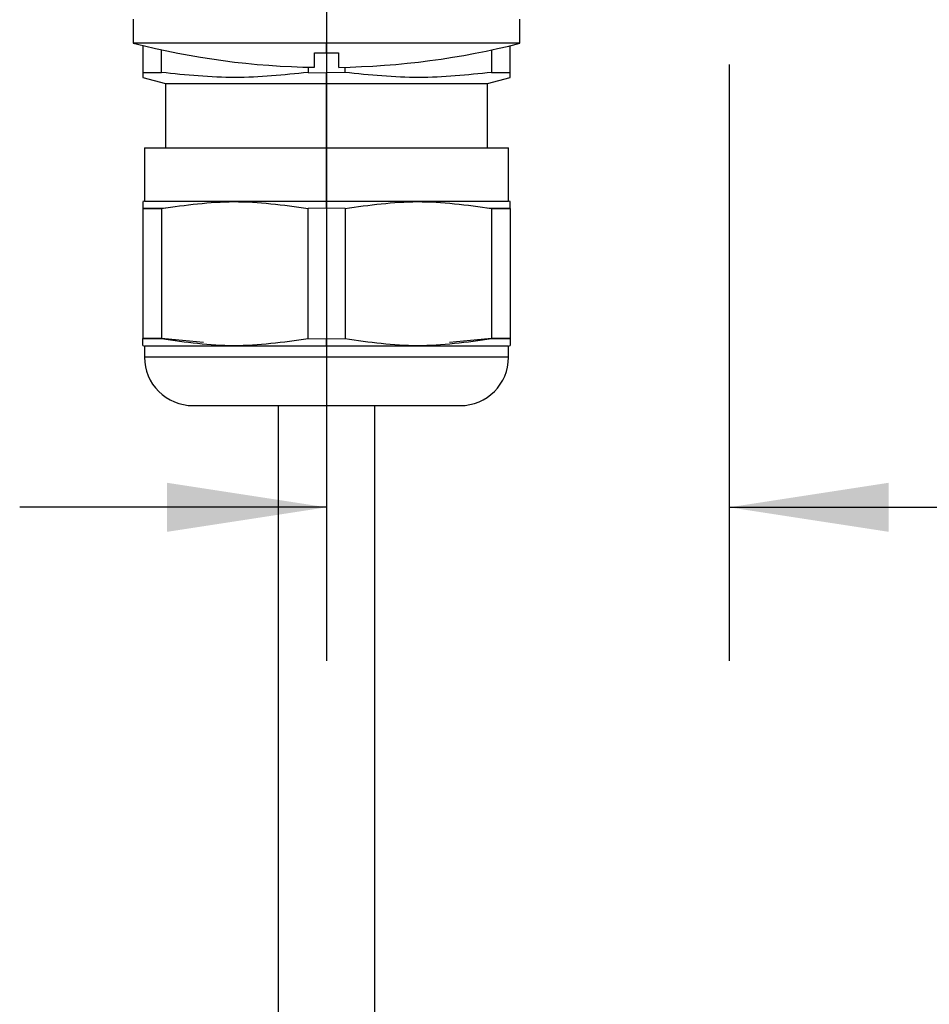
# Model space of a CAD drawing. Header units: millimetres. Extents: x 19 to 819, y 19 to 629.
# Tile 13 of 27: x 421 to 477, y 299 to 361. Entities that reach past the tile are written whole.
import ezdxf

# ---------------------------------------------------------------- set-up
doc = ezdxf.new("R2010")
doc.units = ezdxf.units.MM
doc.header["$LTSCALE"] = 3
doc.layers.add('DIMENSIONS', color=140, linetype='Continuous', lineweight=25)
doc.styles.add('SLDTEXTSTYLE0', font='TXT', dxfattribs={"width": 0.7})
doc.dimstyles.new('SLDDIMSTYLE2', dxfattribs={"dimtxt": 6.474023, "dimasz": 9.906, "dimexe": 0, "dimexo": 0.0625, "dimgap": 1.618506, "dimtad": 0, "dimtih": 1, "dimtoh": 1, "dimrnd": 1e-09, "dimzin": 4, "dimdsep": 46, "dimtxsty": 'SLDTEXTSTYLE0', "dimsah": 1, "dimcen": 0.09, "dimadec": 0, "dimazin": 1, "dimtfac": 1, "dimtmove": 0, "dimatfit": 0, "dimfxl": 0, "dimfrac": 2, "dimtolj": 1, "dimtzin": 12, "dimarcsym": 0})

# ---------------------------------------------------------------- blocks, each defined once
blk = doc.blocks.new('_D_10')
at = {"layer": 'DIMENSIONS'}
for p, q in [((499.201, 389.68), (499.201, 408.73)), ((458.092, 389.68), (508.726, 389.68)), ((489.582, 374.981), (487.408, 374.981)), ((487.408, 374.981), (487.408, 364.691)), ((508.82, 374.981), (510.994, 374.981)), ((510.994, 374.981), (510.994, 364.691)), ((487.408, 364.691), (489.582, 364.691)), ((510.994, 364.691), (508.82, 364.691)), ((468.552, 361.68), (508.726, 361.68)), ((499.201, 361.68), (499.201, 342.63))]:
    blk.add_line(p, q, dxfattribs=at)
for points in [[(499.201, 389.68), (500.725, 399.586), (497.677, 399.586)], [(499.201, 361.68), (497.677, 351.774), (500.725, 351.774)]]:
    blk.add_solid(points, dxfattribs=at)
at = {"layer": 'DIMENSIONS', "char_height": 6.35, "attachment_point": 1, "style": 'SLDTEXTSTYLE0'}
for s, insert in [('28.0', (489.582, 384.615)), ('1.10', (489.582, 372.877))]:
    blk.add_mtext(s, dxfattribs=dict(at, insert=insert))
blk = doc.blocks.new('_D_11')
at = {"layer": 'DIMENSIONS'}
for p, q in [((439.742, 371.33), (439.742, 320.838)), ((464.742, 357.87), (464.742, 320.838)), ((439.742, 330.363), (420.692, 330.363)), ((464.742, 330.363), (480.81, 330.363)), ((489.582, 330.363), (487.408, 330.363)), ((487.408, 330.363), (487.408, 320.074)), ((508.82, 330.363), (510.994, 330.363)), ((510.994, 330.363), (510.994, 320.074)), ((487.408, 320.074), (489.582, 320.074)), ((510.994, 320.074), (508.82, 320.074))]:
    blk.add_line(p, q, dxfattribs=at)
for points in [[(439.742, 330.363), (429.836, 331.887), (429.836, 328.839)], [(464.742, 330.363), (474.648, 328.839), (474.648, 331.887)]]:
    blk.add_solid(points, dxfattribs=at)
at = {"layer": 'DIMENSIONS', "char_height": 6.35, "attachment_point": 1, "style": 'SLDTEXTSTYLE0'}
for s, insert in [('25.0', (489.582, 339.998)), ('0.98', (489.582, 328.26))]:
    blk.add_mtext(s, dxfattribs=dict(at, insert=insert))

msp = doc.modelspace()

# ---------------------------------------------------------------- linework, layer by layer
for p, q in [((427.742, 360.68), (427.742, 359.18)), ((439.742, 360.68), (439.742, 359.18)), ((451.742, 359.18), (451.742, 360.68)), ((439.742, 359.18), (427.742, 359.18)), ((428.342, 359.032), (428.342, 357.364)), ((439.742, 358.588), (439.742, 359.18)), ((451.742, 359.18), (439.742, 359.18)), ((451.142, 357.364), (451.142, 359.032)), ((429.491, 357.364), (429.491, 358.77)), ((438.992, 358.592), (439.742, 358.588)), ((438.992, 357.695), (438.992, 358.592)), ((439.742, 358.588), (440.492, 358.592)), ((440.492, 358.592), (440.492, 357.687)), ((449.992, 358.77), (449.992, 357.364)), ((428.342, 357.364), (428.342, 357.056)), ((428.342, 357.364), (429.491, 357.364)), ((438.592, 357.694), (438.592, 357.364)), ((438.592, 357.364), (439.742, 357.35)), ((440.891, 357.364), (439.742, 357.35)), ((439.742, 356.68), (439.742, 357.35)), ((440.891, 357.364), (440.891, 357.694)), ((449.992, 357.364), (451.142, 357.364)), ((451.142, 357.058), (451.142, 357.364)), ((428.342, 357.056), (429.742, 356.68)), ((429.742, 356.68), (429.742, 352.68)), ((429.742, 356.68), (439.742, 356.68)), ((439.742, 356.68), (449.742, 356.68)), ((439.742, 352.68), (439.742, 356.68)), ((449.742, 356.68), (451.142, 357.056)), ((449.742, 352.68), (449.742, 356.68)), ((428.442, 352.68), (428.442, 349.38)), ((428.442, 352.68), (439.742, 352.68)), ((439.742, 349.38), (439.742, 352.68)), ((439.742, 352.68), (451.042, 352.68)), ((451.042, 349.38), (451.042, 352.68)), ((428.442, 349.38), (428.342, 349.344)), ((428.342, 349.339), (428.342, 348.925)), ((428.442, 349.38), (439.742, 349.38)), ((439.742, 348.944), (439.742, 349.38)), ((439.742, 349.38), (451.042, 349.38)), ((451.142, 349.344), (451.042, 349.38)), ((451.142, 348.925), (451.142, 349.344)), ((428.342, 348.925), (429.491, 348.925)), ((429.491, 348.925), (428.342, 348.925)), ((428.342, 348.925), (428.342, 340.836)), ((429.742, 348.947), (429.491, 348.925)), ((429.491, 348.925), (429.491, 340.836)), ((439.742, 348.944), (438.592, 348.925)), ((438.592, 340.836), (438.592, 348.925)), ((440.891, 348.925), (439.742, 348.944)), ((440.891, 348.925), (440.891, 340.836)), ((449.992, 348.925), (449.742, 348.948)), ((449.992, 348.925), (449.992, 340.836)), ((451.142, 348.925), (449.992, 348.925)), ((449.992, 348.925), (451.142, 348.925)), ((451.142, 348.925), (451.142, 340.836)), ((429.491, 340.836), (428.342, 340.836)), ((428.342, 340.417), (428.342, 340.836)), ((428.342, 340.836), (429.491, 340.836)), ((432.107, 340.598), (429.491, 340.836)), ((438.592, 340.836), (439.742, 340.817)), ((439.742, 340.817), (440.891, 340.836)), ((439.742, 340.38), (439.742, 340.817)), ((449.992, 340.836), (447.38, 340.593)), ((449.992, 340.836), (451.142, 340.836)), ((451.142, 340.836), (449.992, 340.836)), ((451.142, 340.836), (451.142, 340.417)), ((428.342, 340.417), (428.442, 340.38)), ((428.442, 340.38), (428.442, 339.68)), ((439.742, 340.38), (428.442, 340.38)), ((451.042, 340.38), (439.742, 340.38)), ((439.742, 340.38), (439.742, 339.68)), ((451.042, 340.38), (451.142, 340.417)), ((451.042, 339.68), (451.042, 340.38)), ((439.742, 339.68), (428.442, 339.68)), ((439.742, 339.68), (439.742, 336.68)), ((451.042, 339.68), (439.742, 339.68)), ((431.442, 336.68), (439.742, 336.68)), ((436.742, 336.68), (436.742, 262.429)), ((439.742, 336.68), (448.042, 336.68)), ((442.742, 262.429), (442.742, 336.68))]:
    msp.add_line(p, q)
for centre, radius, start, end in [((439.742, 406.431), 48.75, 255.75, 269.11667), ((439.742, 406.43), 48.75, 270.88038, 284.25003), ((431.442, 339.68), 3, 179.99998, 269.99998), ((448.042, 339.68), 3, 270.00001, 359.99999)]:
    msp.add_arc(centre, radius, start, end)
for points, knots in [([(438.592, 357.364), (437.086, 357.211), (434.052, 356.901), (431.018, 357.209), (429.491, 357.364)], [0, 0, 0, 0, 0.496719, 1, 1, 1, 1]), ([(449.992, 357.364), (448.486, 357.211), (445.452, 356.901), (442.418, 357.209), (440.891, 357.364)], [0, 0, 0, 0, 0.496719, 1, 1, 1, 1]), ([(429.491, 348.925), (430.99, 349.133), (434.023, 349.554), (437.057, 349.136), (438.592, 348.925)], [0, 0, 0, 0, 0.49397, 1, 1, 1, 1]), ([(440.891, 348.925), (442.39, 349.133), (445.423, 349.554), (448.457, 349.136), (449.992, 348.925)], [0, 0, 0, 0, 0.49397, 1, 1, 1, 1]), ([(429.491, 340.836), (430.99, 340.628), (434.023, 340.207), (437.057, 340.625), (438.592, 340.836)], [0, 0, 0, 0, 0.49397, 1, 1, 1, 1]), ([(440.891, 340.836), (442.39, 340.628), (445.423, 340.207), (448.457, 340.625), (449.992, 340.836)], [0, 0, 0, 0, 0.49397, 1, 1, 1, 1])]:
    msp.add_open_spline(points, degree=3, knots=knots)

# ---------------------------------------------------------------- dimensions: what is measured, and where the dimension line sits
at = {"layer": 'DIMENSIONS'}
dim = msp.add_linear_dim(base=(499.201, 361.68), p1=(454.282, 389.68), p2=(464.742, 361.68), angle=90, dimstyle='SLDDIMSTYLE2', dxfattribs=at)
dim.commit()
dim.dimension.update_dxf_attribs({"geometry": '_D_10', "text_midpoint": (499.201, 374.981), "dimtype": 160})
dim = msp.add_linear_dim(base=(464.742, 330.363), p1=(439.742, 375.14), p2=(464.742, 361.68), dimstyle='SLDDIMSTYLE2', dxfattribs=at)
dim.commit()
dim.dimension.update_dxf_attribs({"geometry": '_D_11', "text_midpoint": (499.201, 330.363), "dimtype": 160})

doc.saveas('drawing.dxf')
